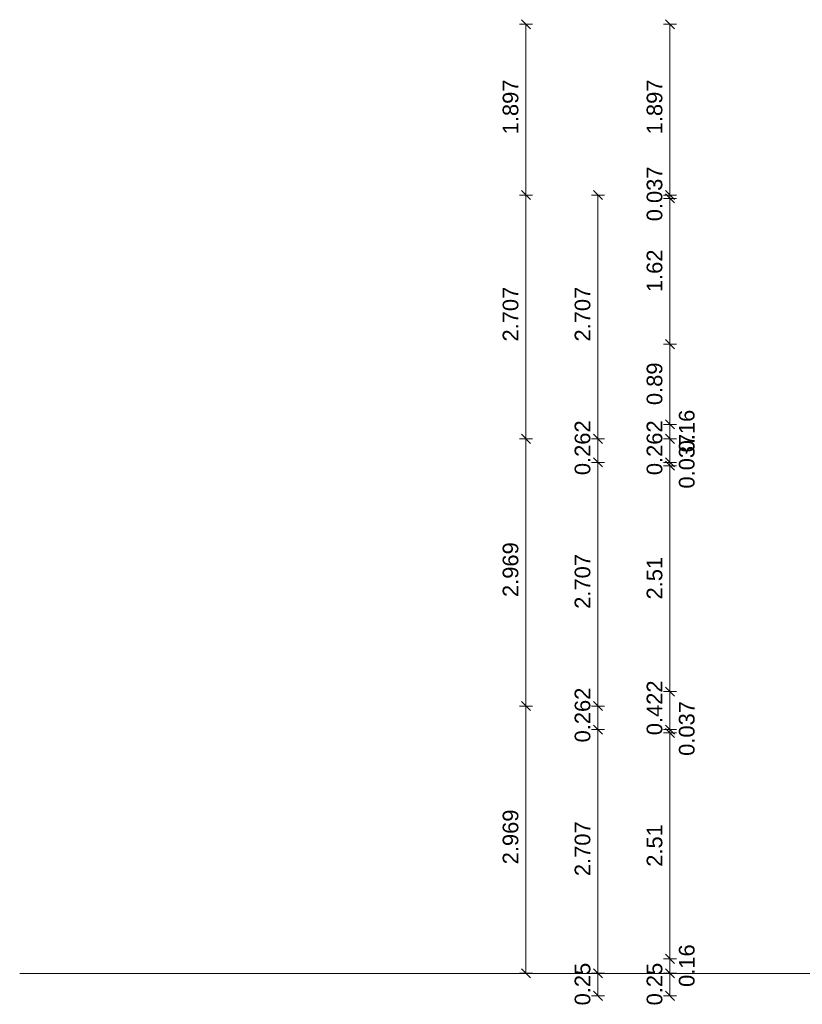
# Model space of a CAD drawing. Header units: millimetres. Extents: x 3182 to 41000, y -28700 to -8100.
# Tile 1 of 11: x 3182 to 11878, y -20743 to -9806. Entities that reach past the tile are written whole.
import ezdxf

# ---------------------------------------------------------------- set-up
doc = ezdxf.new("R2010")
doc.units = ezdxf.units.MM
doc.header["$MEASUREMENT"] = 0

msp = doc.modelspace()

# ---------------------------------------------------------------- linework, layer by layer
at = {"color": 18, "lineweight": 5, "true_color": 0x070707}
for points in [[(8756, -9806), (8858, -9908)], [(10356, -9806), (10458, -9908)], [(8735, -9857), (8879, -9857)], [(8807, -11754), (8807, -9857)], [(10335, -9857), (10479, -9857)], [(10407, -11754), (10407, -9857)], [(8735, -11754), (8879, -11754)], [(8735, -11754), (8879, -11754)], [(8756, -11703), (8858, -11805)], [(8756, -11703), (8858, -11805)], [(8807, -14461), (8807, -11754)], [(9535, -11754), (9679, -11754)], [(9556, -11703), (9658, -11805)], [(9607, -14461), (9607, -11754)], [(10335, -11754), (10479, -11754)], [(10335, -11754), (10479, -11754)], [(10335, -11791), (10479, -11791)], [(10335, -11791), (10479, -11791)], [(10356, -11703), (10458, -11805)], [(10356, -11703), (10458, -11805)], [(10356, -11740), (10458, -11842)], [(10356, -11740), (10458, -11842)], [(10407, -11791), (10407, -11754)], [(10407, -13411), (10407, -11791)], [(10335, -13411), (10479, -13411)], [(10335, -13411), (10479, -13411)], [(10356, -13360), (10458, -13462)], [(10356, -13360), (10458, -13462)], [(10407, -14301), (10407, -13411)], [(10335, -14301), (10479, -14301)], [(10335, -14301), (10479, -14301)], [(10356, -14250), (10458, -14352)], [(10356, -14250), (10458, -14352)], [(10407, -14461), (10407, -14301)], [(8756, -14410), (8858, -14512)], [(8756, -14410), (8858, -14512)], [(9556, -14410), (9658, -14512)], [(9556, -14410), (9658, -14512)], [(10356, -14410), (10458, -14512)], [(10356, -14410), (10458, -14512)], [(8735, -14461), (8879, -14461)], [(8735, -14461), (8879, -14461)], [(8807, -17430), (8807, -14461)], [(9535, -14461), (9679, -14461)], [(9535, -14461), (9679, -14461)], [(9607, -14723), (9607, -14461)], [(10335, -14461), (10479, -14461)], [(10335, -14461), (10479, -14461)], [(10407, -14723), (10407, -14461)], [(9535, -14723), (9679, -14723)], [(9535, -14723), (9679, -14723)], [(9556, -14672), (9658, -14774)], [(9556, -14672), (9658, -14774)], [(9607, -17430), (9607, -14723)], [(10335, -14723), (10479, -14723)], [(10335, -14723), (10479, -14723)], [(10335, -14760), (10479, -14760)], [(10335, -14760), (10479, -14760)], [(10356, -14672), (10458, -14774)], [(10356, -14672), (10458, -14774)], [(10356, -14709), (10458, -14811)], [(10356, -14709), (10458, -14811)], [(10407, -14760), (10407, -14723)], [(10407, -17270), (10407, -14760)], [(10335, -17270), (10479, -17270)], [(10335, -17270), (10479, -17270)], [(10356, -17219), (10458, -17321)], [(10356, -17219), (10458, -17321)], [(10407, -17692), (10407, -17270)], [(8756, -17379), (8858, -17481)], [(8756, -17379), (8858, -17481)], [(9556, -17379), (9658, -17481)], [(9556, -17379), (9658, -17481)], [(8735, -17430), (8879, -17430)], [(8735, -17430), (8879, -17430)], [(8807, -20399), (8807, -17430)], [(9535, -17430), (9679, -17430)], [(9535, -17430), (9679, -17430)], [(9607, -17692), (9607, -17430)], [(9535, -17692), (9679, -17692)], [(9535, -17692), (9679, -17692)], [(9556, -17641), (9658, -17743)], [(9556, -17641), (9658, -17743)], [(9607, -20399), (9607, -17692)], [(10335, -17692), (10479, -17692)], [(10335, -17692), (10479, -17692)], [(10356, -17641), (10458, -17743)], [(10356, -17641), (10458, -17743)], [(10356, -17678), (10458, -17780)], [(10356, -17678), (10458, -17780)], [(10407, -17729), (10407, -17692)], [(10335, -17729), (10479, -17729)], [(10335, -17729), (10479, -17729)], [(10407, -20239), (10407, -17729)], [(10356, -20188), (10458, -20290)], [(10356, -20188), (10458, -20290)], [(10335, -20239), (10479, -20239)], [(10335, -20239), (10479, -20239)], [(10407, -20399), (10407, -20239)], [(8735, -20399), (8879, -20399)], [(8756, -20348), (8858, -20450)], [(9535, -20399), (9679, -20399)], [(9535, -20399), (9679, -20399)], [(9556, -20348), (9658, -20450)], [(9556, -20348), (9658, -20450)], [(9607, -20649), (9607, -20399)], [(10335, -20399), (10479, -20399)], [(10335, -20399), (10479, -20399)], [(10356, -20348), (10458, -20450)], [(10356, -20348), (10458, -20450)], [(10407, -20649), (10407, -20399)], [(9535, -20649), (9679, -20649)], [(9556, -20598), (9658, -20700)], [(10335, -20649), (10479, -20649)], [(10356, -20598), (10458, -20700)]]:
    msp.add_lwpolyline(points, dxfattribs=at)
at = {"color": 18, "lineweight": 20, "true_color": 0x070707}
for points in [[(10748, -20400), (3182, -20401), (10748, -20400)], [(12068, -20400), (10748, -20400), (12068, -20400)]]:
    msp.add_lwpolyline(points, dxfattribs=at)

# ---------------------------------------------------------------- texts
at = {"color": 18, "true_color": 0x070707, "char_height": 174, "attachment_point": 7, "rotation": 90}
for s, insert in [('{\\fArial|b0|i0;1.897}', (8725, -11079)), ('{\\fArial|b0|i0;1.897}', (10325, -11079)), ('{\\fArial|b0|i0;0.037}', (10325, -12045)), ('{\\fArial|b0|i0;1.62}', (10325, -12832)), ('{\\fArial|b0|i0;2.707}', (8725, -13381)), ('{\\fArial|b0|i0;2.707}', (9525, -13381)), ('{\\fArial|b0|i0;0.89}', (10325, -14087)), ('{\\fArial|b0|i0;0.16}', (10683, -14612)), ('{\\fArial|b0|i0;0.262}', (9525, -14865)), ('{\\fArial|b0|i0;0.262}', (10325, -14865)), ('{\\fArial|b0|i0;0.037}', (10683, -15014)), ('{\\fArial|b0|i0;2.969}', (8725, -16219)), ('{\\fArial|b0|i0;2.707}', (9525, -16350)), ('{\\fArial|b0|i0;2.51}', (10325, -16246)), ('{\\fArial|b0|i0;0.262}', (9525, -17834)), ('{\\fArial|b0|i0;0.422}', (10325, -17754)), ('{\\fArial|b0|i0;0.037}', (10683, -17983)), ('{\\fArial|b0|i0;2.969}', (8725, -19188)), ('{\\fArial|b0|i0;2.707}', (9525, -19319)), ('{\\fArial|b0|i0;2.51}', (10325, -19215)), ('{\\fArial|b0|i0;0.16}', (10683, -20550)), ('{\\fArial|b0|i0;0.25}', (9525, -20755)), ('{\\fArial|b0|i0;0.25}', (10325, -20755))]:
    msp.add_mtext(s, dxfattribs=dict(at, insert=insert))

doc.saveas('drawing.dxf')
